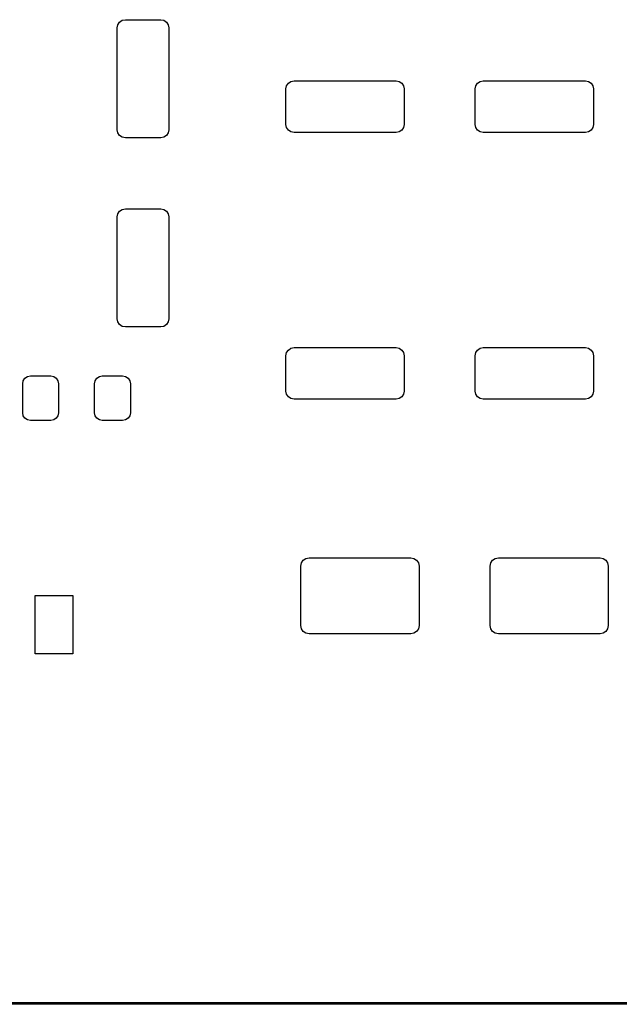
# Model space of a CAD drawing. Header units: millimetres. Extents: x 111.3 to 191.3, y -104.3 to -51.3.
# Tile 2 of 5: x 131.1 to 148.2, y -104.3 to -76.2. Entities that reach past the tile are written whole.
import ezdxf

# ---------------------------------------------------------------- set-up
doc = ezdxf.new("R2010")
doc.units = ezdxf.units.MM
doc.layers.add('Edge.Cuts', color=254, linetype='CONTINUOUS', true_color=0xd0d2cd)

msp = doc.modelspace()

# ---------------------------------------------------------------- linework, layer by layer
at = {"layer": 'Edge.Cuts', "linetype": 'CONTINUOUS'}
for p, q in [((134.019176, -76.204532), (134.107314, -76.187001)), ((134.107314, -76.187001), (135.120687, -76.187)), ((135.120687, -76.187), (135.208824, -76.204532)), ((133.877, -76.417313), (133.894532, -76.329176)), ((133.877001, -79.330686), (133.877, -76.417313)), ((133.894532, -76.329176), (133.944457, -76.254457)), ((133.944457, -76.254457), (134.019176, -76.204532)), ((135.208824, -76.204532), (135.283543, -76.254457)), ((135.283543, -76.254457), (135.333468, -76.329176)), ((135.333468, -76.329176), (135.350999, -76.417314)), ((135.350999, -76.417314), (135.351, -79.330687)), ((138.6924, -78.162313), (138.709932, -78.074176)), ((138.709932, -78.074176), (138.759857, -77.999457)), ((138.759857, -77.999457), (138.834576, -77.949532)), ((138.834576, -77.949532), (138.922714, -77.932001)), ((138.922714, -77.932001), (141.836087, -77.932)), ((141.836087, -77.932), (141.924224, -77.949532)), ((141.924224, -77.949532), (141.998943, -77.999457)), ((141.998943, -77.999457), (142.048868, -78.074176)), ((142.048868, -78.074176), (142.066399, -78.162314)), ((144.0924, -78.162313), (144.109932, -78.074176)), ((144.109932, -78.074176), (144.159857, -77.999457)), ((144.159857, -77.999457), (144.234576, -77.949532)), ((144.234576, -77.949532), (144.322714, -77.932001)), ((144.322714, -77.932001), (147.236087, -77.932)), ((147.236087, -77.932), (147.324224, -77.949532)), ((147.324224, -77.949532), (147.398943, -77.999457)), ((147.398943, -77.999457), (147.448868, -78.074176)), ((147.448868, -78.074176), (147.466399, -78.162314)), ((138.692401, -79.175686), (138.6924, -78.162313)), ((142.066399, -78.162314), (142.0664, -79.175687)), ((144.092401, -79.175686), (144.0924, -78.162313)), ((147.466399, -78.162314), (147.4664, -79.175687)), ((138.709932, -79.263824), (138.692401, -79.175686)), ((138.759857, -79.338543), (138.709932, -79.263824)), ((142.048868, -79.263824), (141.998943, -79.338543)), ((142.0664, -79.175687), (142.048868, -79.263824)), ((144.109932, -79.263824), (144.092401, -79.175686)), ((144.159857, -79.338543), (144.109932, -79.263824)), ((147.448868, -79.263824), (147.398943, -79.338543)), ((147.4664, -79.175687), (147.448868, -79.263824)), ((133.894532, -79.418824), (133.877001, -79.330686)), ((133.944457, -79.493543), (133.894532, -79.418824)), ((134.019176, -79.543468), (133.944457, -79.493543)), ((134.107313, -79.561), (134.019176, -79.543468)), ((135.120686, -79.560999), (134.107313, -79.561)), ((135.208824, -79.543468), (135.120686, -79.560999)), ((135.283543, -79.493543), (135.208824, -79.543468)), ((135.333468, -79.418824), (135.283543, -79.493543)), ((135.351, -79.330687), (135.333468, -79.418824)), ((138.834576, -79.388468), (138.759857, -79.338543)), ((138.922713, -79.406), (138.834576, -79.388468)), ((141.836086, -79.405999), (138.922713, -79.406)), ((141.924224, -79.388468), (141.836086, -79.405999)), ((141.998943, -79.338543), (141.924224, -79.388468)), ((144.234576, -79.388468), (144.159857, -79.338543)), ((144.322713, -79.406), (144.234576, -79.388468)), ((147.236086, -79.405999), (144.322713, -79.406)), ((147.324224, -79.388468), (147.236086, -79.405999)), ((147.398943, -79.338543), (147.324224, -79.388468)), ((133.877, -81.817313), (133.894532, -81.729176)), ((133.894532, -81.729176), (133.944457, -81.654457)), ((133.944457, -81.654457), (134.019176, -81.604532)), ((134.019176, -81.604532), (134.107314, -81.587001)), ((134.107314, -81.587001), (135.120687, -81.587)), ((135.120687, -81.587), (135.208824, -81.604532)), ((135.208824, -81.604532), (135.283543, -81.654457)), ((135.283543, -81.654457), (135.333468, -81.729176)), ((135.333468, -81.729176), (135.350999, -81.817314)), ((133.877001, -84.730686), (133.877, -81.817313)), ((135.350999, -81.817314), (135.351, -84.730687)), ((133.894532, -84.818824), (133.877001, -84.730686)), ((133.944457, -84.893543), (133.894532, -84.818824)), ((134.019176, -84.943468), (133.944457, -84.893543)), ((135.283543, -84.893543), (135.208824, -84.943468)), ((135.333468, -84.818824), (135.283543, -84.893543)), ((135.351, -84.730687), (135.333468, -84.818824)), ((134.107313, -84.961), (134.019176, -84.943468)), ((135.120686, -84.960999), (134.107313, -84.961)), ((135.208824, -84.943468), (135.120686, -84.960999)), ((138.6924, -85.782313), (138.709932, -85.694176)), ((138.709932, -85.694176), (138.759857, -85.619457)), ((138.759857, -85.619457), (138.834576, -85.569532)), ((138.834576, -85.569532), (138.922714, -85.552001)), ((138.922714, -85.552001), (141.836087, -85.552)), ((141.836087, -85.552), (141.924224, -85.569532)), ((141.924224, -85.569532), (141.998943, -85.619457)), ((141.998943, -85.619457), (142.048868, -85.694176)), ((142.048868, -85.694176), (142.066399, -85.782314)), ((144.0924, -85.782313), (144.109932, -85.694176)), ((144.109932, -85.694176), (144.159857, -85.619457)), ((144.159857, -85.619457), (144.234576, -85.569532)), ((144.234576, -85.569532), (144.322714, -85.552001)), ((144.322714, -85.552001), (147.236087, -85.552)), ((147.236087, -85.552), (147.324224, -85.569532)), ((147.324224, -85.569532), (147.398943, -85.619457)), ((147.398943, -85.619457), (147.448868, -85.694176)), ((147.448868, -85.694176), (147.466399, -85.782314)), ((138.692401, -86.795686), (138.6924, -85.782313)), ((142.066399, -85.782314), (142.0664, -86.795687)), ((144.092401, -86.795686), (144.0924, -85.782313)), ((147.466399, -85.782314), (147.4664, -86.795687)), ((131.178, -86.580608), (131.194945, -86.49542)), ((131.178, -87.409392), (131.178, -86.580608)), ((131.194945, -86.49542), (131.2432, -86.4232)), ((131.2432, -86.4232), (131.31542, -86.374945)), ((131.31542, -86.374945), (131.400608, -86.358)), ((131.400608, -86.358), (131.979392, -86.358)), ((131.979392, -86.358), (132.06458, -86.374945)), ((132.06458, -86.374945), (132.1368, -86.4232)), ((132.1368, -86.4232), (132.185055, -86.49542)), ((132.185055, -86.49542), (132.202, -86.580608)), ((132.202, -86.580608), (132.202, -87.409392)), ((133.228, -86.580608), (133.244945, -86.49542)), ((133.228, -87.409392), (133.228, -86.580608)), ((133.244945, -86.49542), (133.2932, -86.4232)), ((133.2932, -86.4232), (133.36542, -86.374945)), ((133.36542, -86.374945), (133.450608, -86.358)), ((133.450608, -86.358), (134.029392, -86.358)), ((134.029392, -86.358), (134.11458, -86.374945)), ((134.11458, -86.374945), (134.1868, -86.4232)), ((134.1868, -86.4232), (134.235055, -86.49542)), ((134.235055, -86.49542), (134.252, -86.580608)), ((134.252, -86.580608), (134.252, -87.409392)), ((138.709932, -86.883824), (138.692401, -86.795686)), ((142.0664, -86.795687), (142.048868, -86.883824)), ((144.109932, -86.883824), (144.092401, -86.795686)), ((147.4664, -86.795687), (147.448868, -86.883824)), ((138.759857, -86.958543), (138.709932, -86.883824)), ((138.834576, -87.008468), (138.759857, -86.958543)), ((138.922713, -87.026), (138.834576, -87.008468)), ((141.836086, -87.025999), (138.922713, -87.026)), ((141.924224, -87.008468), (141.836086, -87.025999)), ((141.998943, -86.958543), (141.924224, -87.008468)), ((142.048868, -86.883824), (141.998943, -86.958543)), ((144.159857, -86.958543), (144.109932, -86.883824)), ((144.234576, -87.008468), (144.159857, -86.958543)), ((144.322713, -87.026), (144.234576, -87.008468)), ((147.236086, -87.025999), (144.322713, -87.026)), ((147.324224, -87.008468), (147.236086, -87.025999)), ((147.398943, -86.958543), (147.324224, -87.008468)), ((147.448868, -86.883824), (147.398943, -86.958543)), ((131.194945, -87.49458), (131.178, -87.409392)), ((132.202, -87.409392), (132.185055, -87.49458)), ((133.244945, -87.49458), (133.228, -87.409392)), ((134.252, -87.409392), (134.235055, -87.49458)), ((131.2432, -87.5668), (131.194945, -87.49458)), ((131.31542, -87.615055), (131.2432, -87.5668)), ((131.400608, -87.632), (131.31542, -87.615055)), ((131.979392, -87.632), (131.400608, -87.632)), ((132.06458, -87.615055), (131.979392, -87.632)), ((132.1368, -87.5668), (132.06458, -87.615055)), ((132.185055, -87.49458), (132.1368, -87.5668)), ((133.2932, -87.5668), (133.244945, -87.49458)), ((133.36542, -87.615055), (133.2932, -87.5668)), ((133.450608, -87.632), (133.36542, -87.615055)), ((134.029392, -87.632), (133.450608, -87.632)), ((134.11458, -87.615055), (134.029392, -87.632)), ((134.1868, -87.5668), (134.11458, -87.615055)), ((134.235055, -87.49458), (134.1868, -87.5668)), ((139.134988, -91.697874), (139.186212, -91.621212)), ((139.186212, -91.621212), (139.262874, -91.569988)), ((139.262874, -91.569988), (139.353304, -91.552)), ((139.353304, -91.552), (142.254696, -91.552)), ((142.254696, -91.552), (142.345126, -91.569988)), ((142.345126, -91.569988), (142.421788, -91.621212)), ((142.421788, -91.621212), (142.473012, -91.697874)), ((144.534988, -91.697874), (144.586212, -91.621212)), ((144.586212, -91.621212), (144.662874, -91.569988)), ((144.662874, -91.569988), (144.753304, -91.552)), ((144.753304, -91.552), (147.654696, -91.552)), ((147.654696, -91.552), (147.745126, -91.569988)), ((147.745126, -91.569988), (147.821788, -91.621212)), ((147.821788, -91.621212), (147.873012, -91.697874)), ((139.117, -91.788304), (139.134988, -91.697874)), ((139.117, -93.489696), (139.117, -91.788304)), ((142.473012, -91.697874), (142.491, -91.788304)), ((142.491, -91.788304), (142.491, -93.489696)), ((144.517, -91.788304), (144.534988, -91.697874)), ((144.517, -93.489696), (144.517, -91.788304)), ((147.873012, -91.697874), (147.891, -91.788304)), ((147.891, -91.788304), (147.891, -93.489696)), ((131.533, -94.299199), (131.533, -92.625199)), ((131.533, -92.625199), (132.607, -92.625199)), ((132.607, -92.625199), (132.607, -94.299199)), ((139.134988, -93.580126), (139.117, -93.489696)), ((139.186212, -93.656788), (139.134988, -93.580126)), ((142.473012, -93.580126), (142.421788, -93.656788)), ((142.491, -93.489696), (142.473012, -93.580126)), ((144.534988, -93.580126), (144.517, -93.489696)), ((144.586212, -93.656788), (144.534988, -93.580126)), ((147.873012, -93.580126), (147.821788, -93.656788)), ((147.891, -93.489696), (147.873012, -93.580126)), ((139.262874, -93.708012), (139.186212, -93.656788)), ((139.353304, -93.726), (139.262874, -93.708012)), ((142.254696, -93.726), (139.353304, -93.726)), ((142.345126, -93.708012), (142.254696, -93.726)), ((142.421788, -93.656788), (142.345126, -93.708012)), ((144.662874, -93.708012), (144.586212, -93.656788)), ((144.753304, -93.726), (144.662874, -93.708012)), ((147.654696, -93.726), (144.753304, -93.726)), ((147.745126, -93.708012), (147.654696, -93.726)), ((147.821788, -93.656788), (147.745126, -93.708012)), ((132.607, -94.299199), (131.533, -94.299199)), ((112.2865, -104.2525), (190.2865, -104.2525)), ((190.2865, -104.3025), (112.2865, -104.3025))]:
    msp.add_line(p, q, dxfattribs=at)

doc.saveas('drawing.dxf')
